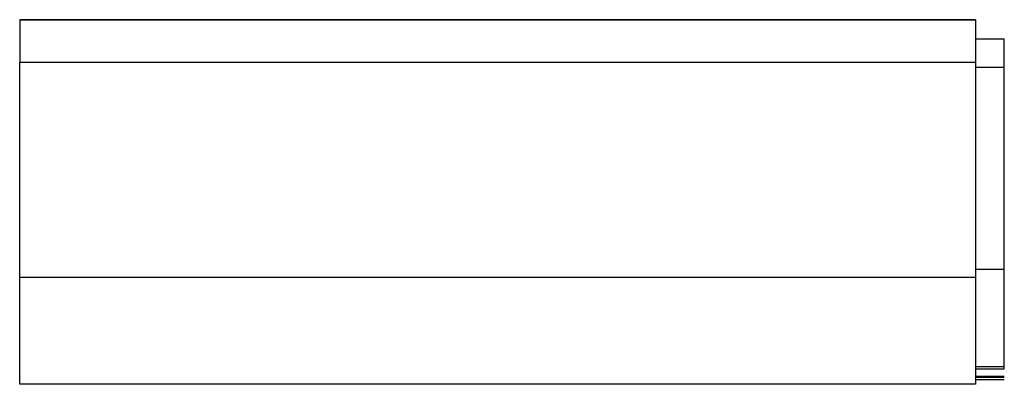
# Model space of a CAD drawing. Header units: millimetres. Extents: x 6 to 273, y 6 to 210.
# Tile 6 of 9: x 211.24 to 216.39, y 107.32 to 109.23. Entities that reach past the tile are written whole.
import ezdxf

# ---------------------------------------------------------------- set-up
doc = ezdxf.new("R2010")
doc.units = ezdxf.units.MM

msp = doc.modelspace()

# ---------------------------------------------------------------- linework, layer by layer
for p, q in [((211.2399, 109.2321), (216.2399, 109.2321)), ((211.2399, 109.2321), (211.2399, 109.0097)), ((211.2399, 109.2321), (211.6337, 109.2321)), ((212.1149, 109.2321), (211.2399, 109.2321)), ((211.6337, 109.2321), (211.2399, 109.2321)), ((211.7399, 109.2321), (212.0399, 109.2321)), ((211.7399, 109.2321), (211.7399, 109.2321)), ((212.0399, 109.2321), (211.7399, 109.2321)), ((211.8399, 109.2321), (211.8399, 109.2321)), ((212.0407, 109.2321), (211.8399, 109.2321)), ((211.8399, 109.2321), (212.0407, 109.2321)), ((212.0399, 109.2321), (212.1149, 109.2321)), ((212.0399, 109.2321), (212.0399, 109.2321)), ((212.0399, 109.2321), (212.0399, 109.2321)), ((212.2399, 109.2321), (212.0399, 109.2321)), ((215.5892, 109.2321), (212.0407, 109.2321)), ((212.0407, 109.2321), (215.5892, 109.2321)), ((215.3899, 109.2321), (212.2399, 109.2321)), ((215.5899, 109.2321), (215.3899, 109.2321)), ((216.2399, 109.2321), (215.5149, 109.2321)), ((215.7899, 109.2321), (215.5892, 109.2321)), ((215.5892, 109.2321), (215.7899, 109.2321)), ((215.5899, 109.2321), (215.8899, 109.2321)), ((215.5899, 109.2321), (215.5899, 109.2321)), ((215.5899, 109.2321), (215.5899, 109.2321)), ((215.8899, 109.2321), (215.5899, 109.2321)), ((215.7899, 109.2321), (215.7899, 109.2321)), ((215.8899, 109.2321), (215.8899, 109.2321)), ((215.9899, 109.2321), (215.9899, 109.2321)), ((216.2399, 109.2321), (216.2399, 109.0097)), ((216.2399, 109.1321), (216.3899, 109.1321)), ((216.2399, 109.1321), (216.3899, 109.1321)), ((216.2399, 109.1321), (216.3899, 109.1321)), ((211.2399, 109.0097), (216.2399, 109.0097)), ((211.2399, 107.8841), (211.2399, 109.0097)), ((216.2399, 109.0097), (216.2399, 107.8841)), ((216.2399, 108.9839), (216.3899, 108.9839)), ((216.3899, 107.9271), (216.3899, 108.9839)), ((216.2399, 107.9271), (216.3899, 107.9271)), ((216.3899, 107.4173), (216.3899, 107.9271)), ((216.2399, 107.8841), (211.2399, 107.8841)), ((211.2399, 107.325), (211.2399, 107.8841)), ((216.2399, 107.8841), (216.2399, 107.325)), ((216.2399, 107.4173), (216.3899, 107.4173)), ((216.2399, 107.406), (216.3899, 107.406)), ((216.3899, 107.406), (216.3899, 107.4173)), ((216.2399, 107.3672), (216.3899, 107.3672)), ((216.2399, 107.3617), (216.3899, 107.3617)), ((216.2399, 107.3506), (216.3899, 107.3506)), ((216.2399, 107.325), (211.2399, 107.325))]:
    msp.add_line(p, q)
at = {"flags": 128}
for points in [[(215.9899, 109.2321), (215.9538, 109.2321), (215.8466, 109.2321), (215.6713, 109.2321), (215.4328, 109.2321), (215.1379, 109.2321), (214.795, 109.2321), (214.4137, 109.2321), (214.0049, 109.2321), (213.5801, 109.2321), (213.1513, 109.2321), (212.7307, 109.2321), (212.3301, 109.2321), (211.961, 109.2321), (211.6337, 109.2321)], [(211.6337, 109.2321), (211.961, 109.2321), (212.3301, 109.2321), (212.7307, 109.2321), (213.1513, 109.2321), (213.5801, 109.2321), (214.0049, 109.2321), (214.4137, 109.2321), (214.795, 109.2321), (215.1379, 109.2321), (215.4328, 109.2321), (215.6713, 109.2321), (215.8466, 109.2321), (215.9538, 109.2321), (215.9899, 109.2321)], [(215.5149, 109.2321), (215.5313, 109.2321), (215.5562, 109.2321), (215.5747, 109.2321), (215.5861, 109.2321), (215.5899, 109.2321)]]:
    msp.add_lwpolyline(points, dxfattribs=at)
msp.add_open_spline([(216.3899, 108.9839), (216.3899, 109.0259), (216.3899, 109.0641), (216.3899, 109.1172), (216.3899, 109.132), (216.3899, 109.1321)], degree=3, knots=[0, 0, 0, 0, 0.5, 0.5, 1, 1, 1, 1])

doc.saveas('drawing.dxf')
